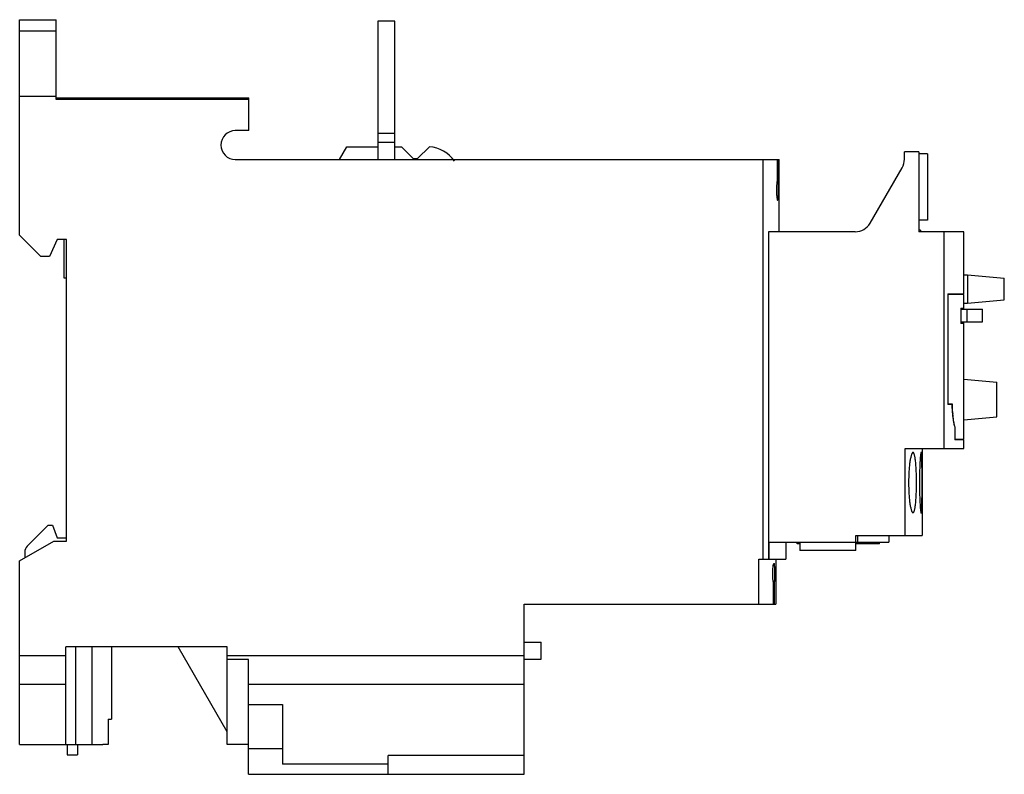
# Model space of a CAD drawing. Header units: millimetres. Extents: x 17 to 133, y 59 to 148.
import ezdxf

# ---------------------------------------------------------------- set-up
doc = ezdxf.new("R2010")
doc.units = ezdxf.units.MM
doc.header["$LTSCALE"] = 13.43301
doc.layers.add('00_COMPONENTS_1', color=7, linetype='CONTINUOUS')

msp = doc.modelspace()

# ---------------------------------------------------------------- linework, layer by layer
at = {"layer": '00_COMPONENTS_1', "color": 7, "linetype": 'Continuous'}
for p, q in [((16.98, 122.32), (16.98, 147.66)), ((16.98, 147.66), (21.28, 147.66)), ((21.28, 138.26), (21.28, 147.66)), ((59.1, 147.47), (59.1, 131.22)), ((61.1, 147.47), (59.1, 147.47)), ((61.1, 131.22), (61.1, 147.47)), ((21.28, 146.32), (16.98, 146.32)), ((16.98, 138.67), (21.28, 138.67)), ((21.28, 138.47), (43.94, 138.47)), ((43.94, 138.26), (21.28, 138.26)), ((43.94, 134.62), (43.94, 138.47)), ((43.94, 134.62), (42.34, 134.62)), ((61.1, 134.27), (59.1, 134.27)), ((59.1, 133.27), (61.1, 133.27)), ((54.58, 131.22), (55.45, 132.72)), ((55.45, 132.72), (59.1, 132.72)), ((61.1, 132.72), (61.86, 132.72)), ((61.86, 132.72), (63.26, 131.32)), ((63.76, 131.32), (65.16, 132.72)), ((122.71, 132.12), (121.01, 132.12)), ((121.01, 131.25), (121.01, 132.12)), ((122.71, 132.12), (122.71, 122.72)), ((42.34, 131.22), (106.3, 131.22)), ((63.26, 131.32), (63.76, 131.32)), ((104.41, 84.22), (104.41, 131.22)), ((106.05, 131.22), (106.05, 128.96)), ((106.17, 128.88), (106.17, 131.22)), ((106.3, 122.72), (106.3, 131.22)), ((123.71, 131.89), (122.71, 131.89)), ((123.71, 131.89), (123.71, 124.09)), ((116.97, 123.72), (120.75, 130.25)), ((106.03, 128.51), (106.18, 128.51)), ((106.05, 128.88), (106.17, 128.88)), ((123.71, 124.09), (122.71, 124.09)), ((122.92, 122.92), (122.71, 122.92)), ((122.92, 122.92), (122.92, 122.72)), ((19.48, 119.82), (16.98, 122.32)), ((21.38, 121.82), (20.48, 119.82)), ((22.48, 121.82), (21.38, 121.82)), ((22.18, 121.82), (22.18, 117.32)), ((22.48, 86.32), (22.48, 121.82)), ((115.24, 122.72), (105.04, 122.72)), ((105.04, 122.72), (105.04, 84.22)), ((128, 122.72), (122.71, 122.72)), ((125.68, 97.24), (125.68, 122.72)), ((128, 115.44), (128, 122.72)), ((20.48, 119.82), (19.48, 119.82)), ((22.18, 117.32), (22.48, 117.32)), ((128, 117.64), (128.45, 117.64)), ((128.45, 117.64), (132.76, 117.27)), ((128.49, 114.35), (128.49, 117.64)), ((132.76, 114.72), (132.76, 117.27)), ((126.12, 115.44), (128, 115.44)), ((126.12, 115.44), (126.12, 102.39)), ((128, 115.35), (126.12, 115.35)), ((126.14, 102.5), (126.14, 115.35)), ((127.98, 115.35), (127.98, 115.44)), ((128, 113.61), (128, 115.35)), ((128.45, 114.34), (132.76, 114.72)), ((127.65, 113.75), (127.91, 113.75)), ((127.65, 113.75), (127.65, 111.95)), ((127.65, 113.61), (130.2, 113.61)), ((127.91, 113.61), (127.91, 113.75)), ((128, 114.34), (128.45, 114.34)), ((128.4, 112.13), (128.4, 113.61)), ((130.2, 112.13), (130.2, 113.61)), ((127.65, 112.13), (130.2, 112.13)), ((127.91, 111.95), (127.65, 111.95)), ((127.91, 111.95), (127.91, 112.13)), ((128, 98.35), (128, 112.13)), ((128, 105.38), (131.88, 105.04)), ((131.88, 100.94), (131.88, 105.04)), ((126.12, 102.5), (126.63, 102.5)), ((126.61, 102.39), (126.12, 102.39)), ((128, 100.61), (131.88, 100.94)), ((126.98, 99.75), (126.95, 99.75)), ((126.96, 99.68), (126.96, 98.24)), ((126.98, 98.35), (126.98, 99.75)), ((126.96, 98.35), (128, 98.35)), ((128, 98.24), (126.96, 98.24)), ((127.98, 98.24), (127.98, 98.35)), ((128, 97.24), (128, 98.24)), ((121.1, 97.24), (128, 97.24)), ((121.1, 87.02), (121.1, 97.24)), ((123.1, 97.24), (123.1, 87.02)), ((17.88, 85.76), (20.34, 88.22)), ((20.34, 88.22), (20.84, 88.22)), ((20.84, 88.22), (21.38, 86.72)), ((115.3, 87.02), (123.1, 87.02)), ((115.3, 85.22), (115.3, 87.02)), ((115.5, 87.02), (115.5, 86.22)), ((119.2, 87.02), (119.2, 86.22)), ((16.98, 84.01), (20.98, 86.32)), ((20.98, 86.32), (22.48, 86.32)), ((21.38, 86.72), (22.48, 86.72)), ((105.04, 86.22), (119.2, 86.22)), ((105.09, 86.22), (105.09, 84.22)), ((107.08, 86.22), (107.08, 84.22)), ((108.4, 86.02), (108.4, 86.22)), ((108.7, 86.02), (108.4, 86.02)), ((108.7, 86.22), (108.7, 85.22)), ((118.1, 86.02), (115.3, 86.02)), ((118.1, 86.02), (118.1, 86.22)), ((17.58, 85.05), (17.58, 84.61)), ((115.3, 85.22), (108.7, 85.22)), ((16.98, 62.42), (16.98, 84.01)), ((103.89, 84.22), (107.08, 84.22)), ((103.89, 78.92), (103.89, 84.22)), ((105.68, 83.72), (105.68, 83.72)), ((105.88, 84.22), (105.88, 78.92)), ((105.75, 81.59), (105.61, 81.59)), ((105.61, 78.92), (105.61, 81.51)), ((105.61, 81.48), (105.74, 81.48)), ((105.74, 78.92), (105.74, 81.48)), ((76.3, 78.92), (105.88, 78.92)), ((76.3, 58.92), (76.3, 78.92)), ((76.3, 74.47), (78.3, 74.47)), ((78.3, 72.47), (78.3, 74.47)), ((22.4, 62.42), (22.4, 73.92)), ((41.4, 73.92), (22.4, 73.92)), ((23.59, 62.42), (23.59, 73.92)), ((25.48, 73.92), (25.48, 62.42)), ((27.78, 73.92), (27.78, 65.42)), ((41.4, 63.92), (35.63, 73.92)), ((41.4, 62.42), (41.4, 73.92)), ((16.98, 72.88), (22.4, 72.88)), ((41.4, 72.88), (76.3, 72.88)), ((43.9, 72.42), (41.4, 72.42)), ((43.9, 58.92), (43.9, 72.42)), ((76.3, 72.47), (78.3, 72.47)), ((22.4, 69.47), (16.98, 69.47)), ((76.3, 69.47), (43.9, 69.47)), ((43.9, 67.12), (47.9, 67.12)), ((47.9, 67.12), (47.9, 60.12)), ((27.37, 65.42), (27.37, 62.43)), ((27.37, 65.42), (27.78, 65.42)), ((16.98, 62.42), (26.76, 62.42)), ((22.58, 62.42), (22.58, 61.22)), ((23.78, 62.42), (23.78, 61.22)), ((43.9, 62.42), (41.4, 62.42)), ((47.9, 61.92), (43.9, 61.92)), ((22.58, 61.22), (23.78, 61.22)), ((76.3, 61.12), (60.3, 61.12)), ((60.3, 58.92), (60.3, 61.12)), ((60.3, 60.12), (47.9, 60.12)), ((43.9, 58.92), (76.3, 58.92))]:
    msp.add_line(p, q, dxfattribs=at)
for centre, radius, start, end in [((42.34, 132.92), 1.7, 89.9999, 269.9999), ((64.84, 128.73), 4, 34.8754, 85.3194), ((119.01, 131.25), 2, 329.9985, 360), ((116.43, 128.88), 10.26, 179.9828, 180.849), ((115.24, 124.72), 2, 270.0065, 329.9985), ((147.91, 103.12), 21.29, 181.6717, 181.9559), ((142.44, 102.76), 15.81, 185.0762, 185.2613), ((18.58, 85.05), 1, 135, 180), ((18.58, 84.61), 1, 180, 193.6061)]:
    msp.add_arc(centre, radius, start, end, dxfattribs=at)
msp.add_ellipse((-83.72, 84.54), major_axis=(189.6, 0), ratio=0.419733, start_param=6.244674, end_param=6.246061, dxfattribs=at)
for points, knots in [([(106.03, 128.58), (106.02, 128.5), (106, 128.29), (105.97, 127.89), (105.97, 127.43), (105.99, 127.01), (106.02, 126.73), (106.05, 126.56), (106.07, 126.47), (106.09, 126.43), (106.1, 126.42), (106.11, 126.42)], [0, 0, 0, 0, 0.110135, 0.288544, 0.545797, 0.742515, 0.863339, 0.938583, 0.981506, 0.993169, 1, 1, 1, 1]), ([(106.05, 128.96), (106.05, 128.88), (106.04, 128.77), (106.04, 128.64), (106.03, 128.6), (106.03, 128.58)], [0, 0, 0, 0, 0.615775, 0.84863, 1, 1, 1, 1]), ([(106.11, 126.42), (106.11, 126.42), (106.13, 126.43), (106.14, 126.45), (106.15, 126.48), (106.16, 126.53), (106.17, 126.6), (106.18, 126.72), (106.2, 126.95), (106.21, 127.34), (106.21, 127.78), (106.2, 128.19), (106.19, 128.42), (106.18, 128.51)], [0, 0, 0, 0, 0.006542, 0.017466, 0.034274, 0.057737, 0.088659, 0.128124, 0.239794, 0.417832, 0.673208, 0.874433, 1, 1, 1, 1]), ([(106.18, 128.6), (106.18, 128.61), (106.17, 128.65), (106.17, 128.69), (106.17, 128.73)], [0, 0, 0, 0, 0.223596, 1, 1, 1, 1]), ([(106.18, 128.51), (106.18, 128.52), (106.18, 128.55), (106.18, 128.57), (106.18, 128.6)], [0, 0, 0, 0, 0.191174, 1, 1, 1, 1]), ([(126.61, 102.39), (126.62, 102.1), (126.65, 101.54), (126.73, 100.78), (126.81, 100.23), (126.9, 99.88), (126.94, 99.74), (126.96, 99.68)], [0, 0, 0, 0, 0.322023, 0.606652, 0.83686, 0.927447, 1, 1, 1, 1]), ([(126.69, 101.36), (126.68, 101.44), (126.66, 101.79), (126.64, 102.13), (126.63, 102.39)], [0, 0, 0, 0, 0.238401, 1, 1, 1, 1]), ([(126.98, 99.75), (126.96, 99.78), (126.93, 99.87), (126.89, 100.01), (126.85, 100.18), (126.8, 100.44), (126.75, 100.82), (126.71, 101.14), (126.7, 101.31)], [0, 0, 0, 0, 0.077789, 0.170391, 0.277299, 0.39788, 0.676951, 1, 1, 1, 1]), ([(122.02, 96.77), (121.99, 96.77), (121.93, 96.7), (121.88, 96.61), (121.83, 96.49), (121.79, 96.34), (121.75, 96.16), (121.7, 95.96), (121.65, 95.63), (121.59, 95.17), (121.52, 94.33), (121.51, 93.67), (121.51, 93.22)], [0, 0, 0, 0, 0.031649, 0.058075, 0.092395, 0.134719, 0.184993, 0.242866, 0.30777, 0.456251, 0.625406, 1, 1, 1, 1]), ([(122.44, 93.22), (122.44, 93.67), (122.43, 94.33), (122.38, 95.17), (122.34, 95.63), (122.3, 95.96), (122.27, 96.16), (122.24, 96.34), (122.2, 96.49), (122.16, 96.61), (122.12, 96.7), (122.06, 96.77), (122.02, 96.77)], [0, 0, 0, 0, 0.375909, 0.545615, 0.69443, 0.759369, 0.817167, 0.86724, 0.909238, 0.943133, 0.969078, 1, 1, 1, 1]), ([(122.99, 96.79), (122.98, 96.79), (122.98, 96.79), (122.96, 96.76), (122.95, 96.71), (122.93, 96.63), (122.92, 96.51), (122.9, 96.36), (122.88, 96.18), (122.87, 95.97), (122.84, 95.64), (122.82, 95.18), (122.8, 94.57), (122.78, 93.91), (122.78, 93.45), (122.78, 93.22)], [0, 0, 0, 0, 0.002482, 0.006766, 0.021962, 0.046208, 0.079361, 0.121238, 0.171622, 0.230028, 0.295789, 0.446678, 0.61881, 0.805784, 1, 1, 1, 1]), ([(123.09, 93.22), (123.09, 93.45), (123.09, 93.91), (123.09, 94.57), (123.08, 95.18), (123.07, 95.64), (123.06, 95.97), (123.06, 96.18), (123.05, 96.36), (123.04, 96.51), (123.03, 96.63), (123.02, 96.71), (123.01, 96.76), (123, 96.79), (122.99, 96.79), (122.99, 96.79)], [0, 0, 0, 0, 0.194465, 0.381677, 0.554024, 0.705061, 0.770851, 0.829244, 0.879566, 0.921332, 0.954332, 0.978394, 0.993388, 0.997575, 1, 1, 1, 1]), ([(121.51, 93.22), (121.51, 92.76), (121.52, 92.1), (121.59, 91.26), (121.65, 90.8), (121.7, 90.48), (121.75, 90.27), (121.79, 90.09), (121.83, 89.94), (121.88, 89.83), (121.93, 89.73), (121.99, 89.67), (122.02, 89.67)], [0, 0, 0, 0, 0.374567, 0.543741, 0.692305, 0.75715, 0.814961, 0.865263, 0.907703, 0.942106, 0.968481, 1, 1, 1, 1]), ([(122.02, 89.67), (122.06, 89.67), (122.12, 89.73), (122.16, 89.83), (122.2, 89.94), (122.24, 90.09), (122.27, 90.27), (122.3, 90.48), (122.34, 90.8), (122.38, 91.27), (122.43, 92.1), (122.44, 92.76), (122.44, 93.22)], [0, 0, 0, 0, 0.030776, 0.056666, 0.090646, 0.132764, 0.182862, 0.240585, 0.305459, 0.45437, 0.624102, 1, 1, 1, 1]), ([(122.78, 93.22), (122.78, 92.98), (122.78, 92.53), (122.8, 91.87), (122.82, 91.26), (122.84, 90.79), (122.87, 90.46), (122.88, 90.25), (122.9, 90.07), (122.92, 89.92), (122.93, 89.81), (122.95, 89.72), (122.96, 89.67), (122.98, 89.65), (122.98, 89.64), (122.99, 89.64)], [0, 0, 0, 0, 0.194256, 0.381187, 0.553349, 0.704344, 0.770049, 0.828389, 0.878799, 0.920804, 0.954054, 0.978246, 0.993298, 0.99753, 1, 1, 1, 1]), ([(122.99, 89.64), (122.99, 89.64), (123, 89.65), (123.01, 89.67), (123.02, 89.72), (123.03, 89.81), (123.04, 89.92), (123.05, 90.07), (123.06, 90.25), (123.06, 90.46), (123.07, 90.79), (123.08, 91.26), (123.09, 91.87), (123.09, 92.53), (123.09, 92.99), (123.09, 93.22)], [0, 0, 0, 0, 0.002412, 0.006543, 0.021381, 0.045386, 0.078486, 0.120382, 0.170728, 0.229044, 0.294771, 0.445922, 0.618305, 0.805485, 1, 1, 1, 1]), ([(105.61, 81.51), (105.6, 81.58), (105.57, 81.77), (105.54, 82.15), (105.53, 82.61), (105.55, 83.06), (105.58, 83.38), (105.61, 83.56), (105.64, 83.66), (105.66, 83.71), (105.68, 83.72), (105.68, 83.72)], [0, 0, 0, 0, 0.097875, 0.257365, 0.50865, 0.724479, 0.855153, 0.935017, 0.980271, 0.992692, 1, 1, 1, 1]), ([(105.77, 81.79), (105.78, 81.9), (105.79, 82.16), (105.79, 82.58), (105.78, 82.98), (105.77, 83.28), (105.75, 83.48), (105.73, 83.61), (105.72, 83.68), (105.7, 83.71), (105.69, 83.72), (105.68, 83.72)], [0, 0, 0, 0, 0.166535, 0.411735, 0.637091, 0.784422, 0.881977, 0.945135, 0.98246, 0.993165, 1, 1, 1, 1]), ([(105.75, 81.59), (105.76, 81.6), (105.76, 81.67), (105.77, 81.74), (105.77, 81.79)], [0, 0, 0, 0, 0.215306, 1, 1, 1, 1]), ([(27.37, 62.43), (27.33, 62.43), (27.12, 62.42), (26.92, 62.42), (26.76, 62.42)], [0, 0, 0, 0, 0.208569, 1, 1, 1, 1])]:
    msp.add_open_spline(points, degree=3, knots=knots, dxfattribs=at)

doc.saveas('drawing.dxf')
